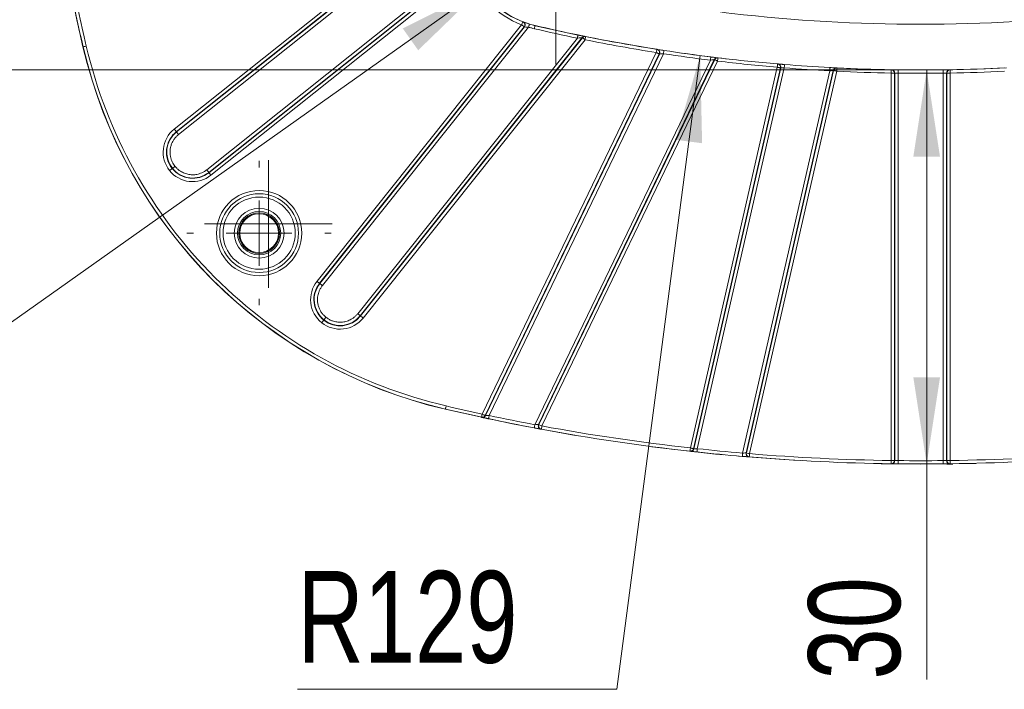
# Model space of a CAD drawing. Header units: millimetres. Extents: x 0 to 420, y 0 to 297.
# Tile 48 of 92: x 51 to 88, y 194 to 219. Entities that reach past the tile are written whole.
import ezdxf

# ---------------------------------------------------------------- set-up
doc = ezdxf.new("R2010")
doc.units = ezdxf.units.MM
doc.styles.add('SLDTEXTSTYLE0', font='TXT', dxfattribs={"width": 0.75})
doc.dimstyles.new('SLDDIMSTYLE0', dxfattribs={"dimtxt": 3.5, "dimasz": 3.302, "dimexe": 0, "dimexo": 0.0625, "dimgap": 0.875, "dimtad": 2, "dimdec": 6, "dimlfac": 2, "dimrnd": 1e-09, "dimzin": 12, "dimdsep": 46, "dimtxsty": 'SLDTEXTSTYLE0', "dimsah": 1, "dimcen": 0.09, "dimadec": 0, "dimazin": 3, "dimtfac": 1, "dimtofl": 0, "dimtmove": 0, "dimatfit": 3, "dimfxl": 1, "dimfrac": 2, "dimtolj": 1, "dimtzin": 12, "dimarcsym": 0})
doc.dimstyles.new('SLDDIMSTYLE7', dxfattribs={"dimtxt": 3.5, "dimasz": 3.302, "dimexe": 0, "dimexo": 0.0625, "dimgap": 0.875, "dimtad": 0, "dimtih": 1, "dimtoh": 1, "dimlfac": 2, "dimrnd": 1e-09, "dimzin": 12, "dimdsep": 46, "dimtxsty": 'SLDTEXTSTYLE0', "dimsah": 1, "dimcen": 0, "dimadec": 0, "dimazin": 3, "dimtfac": 1, "dimtofl": 0, "dimtmove": 0, "dimatfit": 3, "dimfxl": 1, "dimfrac": 2, "dimtolj": 1, "dimtzin": 12, "dimarcsym": 0})
doc.dimstyles.new('SLDDIMSTYLE8', dxfattribs={"dimtxt": 3.5, "dimasz": 3.302, "dimexe": 0, "dimexo": 0.0625, "dimgap": 0.875, "dimtad": 0, "dimtih": 1, "dimtoh": 1, "dimlfac": 2, "dimrnd": 1e-09, "dimzin": 12, "dimdsep": 46, "dimtxsty": 'SLDTEXTSTYLE0', "dimsah": 1, "dimcen": 0, "dimadec": 0, "dimazin": 3, "dimtfac": 1, "dimtofl": 0, "dimtmove": 0, "dimatfit": 3, "dimfxl": 1, "dimfrac": 2, "dimtolj": 1, "dimtzin": 12, "dimarcsym": 0})

# ---------------------------------------------------------------- blocks, each defined once
blk = doc.blocks.new('SW_SYMBOL_MOD_BOX')
at = {"color": 0, "linetype": 'Continuous', "lineweight": 0}
for p, q in [((200, 200), (200, 800)), ((200, 800), (800, 800)), ((800, 800), (800, 200)), ((200, 200), (800, 200))]:
    blk.add_line(p, q, dxfattribs=at)
blk = doc.blocks.new('_D_15')
at = {"color": 7, "linetype": 'Continuous', "lineweight": 0}
for p, q in [((84.09, 255.441), (40.078, 255.441)), ((41.078, 255.441), (41.078, 217.454)), ((84.09, 217.454), (40.078, 217.454))]:
    blk.add_line(p, q, dxfattribs=at)
for points in [[(41.078, 255.441), (40.57, 252.139), (41.586, 252.139)], [(41.078, 217.454), (41.586, 220.756), (40.57, 220.756)]]:
    blk.add_solid(points, dxfattribs=at)
at = {"color": 7, "linetype": 'Continuous', "lineweight": 0, "xscale": 0.0044707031, "yscale": 0.0044707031, "zscale": 0.0044707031, "rotation": 90}
blk.add_blockref('SW_SYMBOL_MOD_BOX', (40.592, 231.361), dxfattribs=at)
at = {"color": 7, "linetype": 'Continuous', "lineweight": 0, "insert": (36.512, 236.361), "char_height": 3.5, "attachment_point": 1, "rotation": 90, "style": 'SLDTEXTSTYLE0'}
blk.add_mtext('76', dxfattribs=at)
blk = doc.blocks.new('_D_16')
at = {"color": 7, "linetype": 'Continuous', "lineweight": 0}
for p, q in [((85.319, 217.454), (85.319, 202.435)), ((86.09, 217.454), (86.319, 217.454)), ((85.319, 202.435), (85.319, 194.225)), ((86.09, 202.435), (86.319, 202.435))]:
    blk.add_line(p, q, dxfattribs=at)
for points in [[(85.319, 217.454), (84.811, 214.152), (85.827, 214.152)], [(85.319, 202.435), (85.827, 205.737), (84.811, 205.737)]]:
    blk.add_solid(points, dxfattribs=at)
at = {"color": 7, "linetype": 'Continuous', "lineweight": 0, "insert": (80.807, 194.225), "char_height": 3.5, "attachment_point": 1, "rotation": 90, "style": 'SLDTEXTSTYLE0'}
blk.add_mtext('30', dxfattribs=at)
blk = doc.blocks.new('_D_18')
at = {"color": 7, "linetype": 'Continuous', "lineweight": 0}
for p, q in [((71.192, 222.55), (68.342, 220.531)), ((68.342, 220.531), (50.44, 207.849)), ((50.44, 207.849), (43.433, 207.849))]:
    blk.add_line(p, q, dxfattribs=at)
blk.add_solid([(68.342, 220.531), (65.354, 219.036), (65.941, 218.207)], dxfattribs=at)
at = {"color": 7, "linetype": 'Continuous', "lineweight": 0, "insert": (43.433, 212.361), "char_height": 3.5, "attachment_point": 1, "style": 'SLDTEXTSTYLE0'}
blk.add_mtext('R7', dxfattribs=at)
blk = doc.blocks.new('_D_19')
at = {"color": 7, "linetype": 'Continuous', "lineweight": 0}
for p, q in [((76.687, 218.003), (73.516, 193.855)), ((73.516, 193.855), (61.336, 193.855))]:
    blk.add_line(p, q, dxfattribs=at)
blk.add_arc((85.09, 281.997), 64.543, 261.92645, 263.40727, dxfattribs=at)
blk.add_solid([(76.687, 218.003), (75.753, 214.795), (76.761, 214.663)], dxfattribs=at)
at = {"color": 7, "linetype": 'Continuous', "lineweight": 0, "insert": (61.336, 198.366), "char_height": 3.5, "attachment_point": 1, "style": 'SLDTEXTSTYLE0'}
blk.add_mtext('R129', dxfattribs=at)
blk = doc.blocks.new('SW_CENTERMARKSYMBOL_10')
at = {"color": 0, "linetype": 'Continuous', "lineweight": 0}
for p, q in [((0, 1.25), (0, 2.4325)), ((0, 0), (0, 1.25)), ((-1.25, 0), (-2.4325, 0)), ((0, 0), (-1.25, 0)), ((0, 0), (0, -1.25)), ((0, 0), (1.25, 0)), ((1.25, 0), (2.4325, 0)), ((0, -1.25), (0, -2.4325))]:
    blk.add_line(p, q, dxfattribs=at)
blk = doc.blocks.new('SW_CENTERMARKSYMBOL_16')
at = {"color": 0, "linetype": 'Continuous', "lineweight": 0}
for p, q in [((0, 2.5), (0, 2.75)), ((0, 0), (0, 1.25)), ((-2.5, 0), (-2.75, 0)), ((0, 0), (-1.25, 0)), ((0, 0), (0, -1.25)), ((0, 0), (1.25, 0)), ((2.5, 0), (2.75, 0)), ((0, -2.5), (0, -2.75))]:
    blk.add_line(p, q, dxfattribs=at)
blk = doc.blocks.new('SW_CENTERMARKSYMBOL_24')
at = {"color": 0, "linetype": 'Continuous', "lineweight": 0}
for p, q in [((0, 2.5), (0, 21.592)), ((0, 0), (0, 1.25)), ((-2.5, 0), (-4.868, 0)), ((0, 0), (-1.25, 0)), ((0, 0), (0, -1.25)), ((0, 0), (1.25, 0)), ((2.5, 0), (21.941, 0)), ((0, -2.5), (0, -4.868))]:
    blk.add_line(p, q, dxfattribs=at)

msp = doc.modelspace()

# ---------------------------------------------------------------- linework, layer by layer
at = {"color": 7, "linetype": 'Continuous', "lineweight": 15}
for p, q in [((67.24882557, 223.65582412), (56.64461538, 215.19925123)), ((56.722541, 215.10153686), (67.32674375, 223.55810975)), ((56.73074409, 215.09124016), (67.32967928, 223.54360347)), ((67.30790868, 223.36639141), (56.80866971, 214.99352579)), ((57.8807114, 213.64923244), (67.72877708, 221.50280749)), ((67.73692801, 221.34945219), (57.95863702, 213.55151807)), ((67.741905, 221.33657759), (57.96684756, 213.54122882)), ((58.04476574, 213.44351446), (67.81983807, 221.23886322)), ((69.88126471, 219.17743658), (62.0859085, 209.4023717)), ((69.93899181, 219.28913569), (69.92654934, 219.29394131)), ((70.3956975, 219.14191221), (72.26820722, 218.73338198)), ((62.18362286, 209.32444607), (69.97897163, 219.09951096)), ((62.19391956, 209.31623553), (69.99184623, 219.09453397)), ((70.14520898, 219.08638304), (62.29163393, 209.23830991)), ((69.97897163, 219.09951096), (69.99184623, 219.09453397)), ((63.63592728, 208.16627567), (72.0087929, 218.66551464)), ((72.18599751, 218.68727778), (63.73364165, 208.08835005)), ((72.20051124, 218.68434971), (63.7439309, 208.08013951)), ((63.84164527, 208.00221389), (72.29821816, 218.60642408)), ((72.18599751, 218.68727778), (72.20051124, 218.68434971)), ((72.32295408, 218.72895633), (72.30847015, 218.73187696)), ((75.01651778, 218.11807578), (68.38261023, 204.34261536)), ((68.4952034, 204.28839003), (75.12912586, 218.06385045)), ((68.50845053, 204.28553646), (75.14270082, 218.06170469)), ((68.64744856, 204.28611015), (75.28822556, 218.07582354)), ((75.04953876, 218.23940848), (75.0359787, 218.2415468)), ((75.07384255, 218.23303079), (75.06028249, 218.23516165)), ((75.12912586, 218.06385045), (75.14270082, 218.06170469)), ((77.07684174, 217.827071), (70.38824692, 203.93807118)), ((77.22618117, 217.84913217), (70.53019538, 203.94478416)), ((77.23999455, 217.84746324), (70.54362133, 203.94230311)), ((70.6562145, 203.88807779), (77.35258772, 217.79323792)), ((77.11562946, 217.94163858), (77.2304131, 217.92746013)), ((77.22618117, 217.84913217), (77.23999455, 217.84746324)), ((77.36754849, 217.91734224), (77.35376492, 217.91900372)), ((79.65077891, 217.68329715), (79.63756158, 217.68442219)), ((79.67387571, 217.67913972), (79.66064348, 217.68024986)), ((79.90193799, 217.66255473), (79.85438838, 217.66642158)), ((79.62699666, 217.55986338), (76.31563082, 203.05182462)), ((76.43747761, 203.0240116), (79.74884346, 217.53205781)), ((76.45065024, 203.02255129), (79.76209059, 217.53093278)), ((76.57894924, 203.02299832), (79.8918946, 217.53795867)), ((81.62892296, 217.42140179), (78.3044888, 202.85607552)), ((81.76048532, 217.43613159), (78.43418851, 202.86272143)), ((81.77383676, 217.43546849), (78.44745054, 202.86163365)), ((78.56929734, 202.83382063), (81.89568355, 217.40765547)), ((79.74884346, 217.53205781), (79.76209059, 217.53093278)), ((81.76048532, 217.43613159), (81.77383676, 217.43546849)), ((81.90185263, 217.53250485), (81.88853099, 217.53316795)), ((83.96679595, 217.33848428), (83.96679595, 202.57369106)), ((83.96679595, 217.33848428), (84.09177199, 217.33848428)), ((83.98209944, 217.4632368), (83.96895661, 217.46346777)), ((84.09177199, 202.57369106), (84.09177199, 217.33848428)), ((84.09177199, 217.33848428), (84.10494461, 217.33826076)), ((84.10494461, 202.5735048), (84.10494461, 217.33826076)), ((84.16051104, 217.45390867), (84.21379759, 217.45316361)), ((84.23157468, 217.459437), (84.18412938, 217.46010756)), ((84.22992065, 202.57040536), (84.22992065, 217.33445351)), ((85.94933584, 217.33445351), (85.94933584, 202.57040536)), ((86.07431188, 217.33826076), (86.0874845, 217.33848428)), ((86.07431188, 217.33826076), (86.07431188, 202.5735048)), ((86.0874845, 217.33848428), (86.21246054, 217.33848428)), ((86.0874845, 217.33848428), (86.0874845, 202.57369106)), ((86.21029987, 217.46346777), (86.19715705, 217.4632368)), ((86.21246054, 202.57369106), (86.21246054, 217.33848428)), ((56.722541, 215.10153686), (56.73074409, 215.09124016)), ((56.56454399, 213.69930034), (56.57484069, 213.70751088)), ((57.96684756, 213.54122882), (57.95863702, 213.55151807)), ((62.18362286, 209.32444607), (62.19391956, 209.31623553)), ((62.34161987, 207.92220955), (62.34983041, 207.93250625)), ((63.7439309, 208.08013951), (63.73364165, 208.08835005)), ((68.36957171, 204.21755736), (68.35630968, 204.22041093)), ((68.50845053, 204.28553646), (68.4952034, 204.28839003)), ((70.54362133, 203.94230311), (70.53019538, 203.94478416)), ((70.63350513, 203.76515811), (70.62006428, 203.7676466)), ((76.45065024, 203.02255129), (76.43747761, 203.0240116)), ((76.31501987, 202.92611842), (76.30181744, 202.92758619)), ((78.44745054, 202.86163365), (78.43418851, 202.86272143)), ((78.55903044, 202.70923947), (78.5457535, 202.71033471)), ((83.97821024, 202.44852131), (83.96502271, 202.44870012)), ((84.09177199, 202.57369106), (83.96679595, 202.57369106)), ((84.10494461, 202.5735048), (84.09177199, 202.57369106)), ((86.0874845, 202.57369106), (86.07431188, 202.5735048)), ((86.21423378, 202.44870012), (86.20104625, 202.44852131))]:
    msp.add_line(p, q, dxfattribs=at)
at = {"color": 7, "linetype": 'Continuous', "lineweight": 15, "flags": 128}
for points in [[(52.60577484, 220.92909788), (52.67862662, 220.56715613), (53.16654279, 218.33604251)], [(70.14520898, 219.08638304), (70.15225723, 219.1097257), (70.15905216, 219.13216685), (70.16529575, 219.15285712), (70.17077937, 219.17098438), (70.17527952, 219.18586319), (70.17863228, 219.19691985), (70.18068864, 219.20372968), (70.1813741, 219.20603191)], [(70.3687264, 219.02653252), (70.37426963, 219.05027752), (70.37960425, 219.0731061), (70.38452163, 219.09415399), (70.38884297, 219.11260163), (70.39237454, 219.12773376), (70.39501205, 219.13898413), (70.39662137, 219.14591317), (70.39717271, 219.14824521)], [(72.0087929, 218.66551464), (72.01372519, 218.6894012), (72.01846376, 218.71236389), (72.0228447, 218.73353099), (72.0266743, 218.75207548), (72.02981844, 218.76730447), (72.03215792, 218.77861445), (72.03358843, 218.78558075), (72.03408017, 218.78793513)], [(72.29012683, 218.7311617), (72.28357031, 218.73248791), (72.2756429, 218.73408978)], [(72.31447532, 218.72402405), (72.81165257, 218.62566893), (75.06654098, 218.23014741)], [(53.17176565, 218.33733146), (53.17410513, 218.33788281), (53.18102672, 218.33949958), (53.1922771, 218.34212964), (53.20741668, 218.34566866), (53.22585687, 218.34998255), (53.24690476, 218.35489993), (53.26973333, 218.36023455), (53.29348579, 218.36578523)], [(75.28822556, 218.07582354), (75.29192104, 218.09992616), (75.29546752, 218.12310492), (75.29874578, 218.14446574), (75.3016217, 218.16318904), (75.30397608, 218.17855214), (75.30571952, 218.18997388), (75.3068073, 218.19699978), (75.30716493, 218.19937651)], [(77.07684174, 217.827071), (77.07985177, 217.85127049), (77.0827575, 217.87453865), (77.08543971, 217.89598142), (77.08777919, 217.91477924), (77.08971634, 217.93020194), (77.09114685, 217.94166838), (77.09202602, 217.94872408), (77.09232404, 217.95110827)], [(77.33054891, 217.9162768), (77.32432022, 217.91703676), (77.31676533, 217.91794573)], [(79.8918946, 217.53795867), (79.89384666, 217.56226247), (79.8957391, 217.58564239), (79.89746764, 217.60718202), (79.89900246, 217.62606179), (79.90023925, 217.641559), (79.90117803, 217.65307014), (79.90174427, 217.6601631), (79.90193799, 217.66255473)], [(81.62892296, 217.42140179), (81.63023427, 217.44575029), (81.63148596, 217.46916746), (81.63263335, 217.49075179), (81.63364663, 217.50966137), (81.6344811, 217.52518838), (81.63510695, 217.53672188), (81.63547948, 217.54382228), (81.63561359, 217.54622137)], [(81.86087444, 217.52771412), (81.85483947, 217.52801215), (81.8475379, 217.52837723)], [(81.89572826, 217.52629106), (82.61958196, 217.49449944), (84.00173917, 217.45638972)], [(84.02669861, 217.45418434), (84.02075305, 217.45428865), (84.01354089, 217.45440786)], [(84.22992065, 217.33445351), (84.23024848, 217.35883181), (84.2305614, 217.38227879), (84.23084452, 217.40389293), (84.23109784, 217.4228323), (84.23130646, 217.43837421), (84.23145547, 217.44992261), (84.23154488, 217.45703792), (84.23157468, 217.459437)], [(85.94933584, 217.33445351), (85.94900801, 217.35883181), (85.94869509, 217.38227879), (85.94841197, 217.40389293), (85.94815865, 217.4228323), (85.94795003, 217.43837421), (85.94780102, 217.44992261), (85.94769671, 217.45703792), (85.94766691, 217.459437)], [(86.1657007, 217.45440786), (86.15975514, 217.45430355), (86.15255787, 217.45418434)], [(86.20384767, 217.4568442), (87.55967453, 217.49449944), (88.36710885, 217.53048574)], [(56.722541, 215.10153686), (56.72081246, 215.10370498), (56.71622291, 215.10945683), (56.70893624, 215.11859124), (56.69924303, 215.13075059), (56.68748602, 215.14548784), (56.67412713, 215.16224419), (56.65965065, 215.18039381), (56.64461538, 215.19925123)], [(56.73074409, 215.09124016), (56.73247262, 215.08907949), (56.73706218, 215.08332019), (56.74434885, 215.07418578), (56.75404205, 215.06202643), (56.76579907, 215.04728918), (56.77915796, 215.03053283), (56.79363444, 215.01238321), (56.80866971, 214.99352579)], [(57.8807114, 213.64923244), (57.89574667, 213.63037502), (57.91022315, 213.61223286), (57.92358204, 213.59546905), (57.93533906, 213.5807318), (57.94503226, 213.56857245), (57.95231893, 213.55944549), (57.95690849, 213.55368619), (57.95863702, 213.55151807)], [(57.96684756, 213.54122882), (57.96856865, 213.5390607), (57.97315821, 213.5333014), (57.98044487, 213.52417444), (57.99014553, 213.51200764), (58.0018951, 213.4972704), (58.01526144, 213.48051404), (58.02973046, 213.46237188), (58.04476574, 213.44351446)], [(58.76540079, 210.23105507), (58.81931319, 210.17690425), (58.87345656, 210.1229993)], [(62.18362286, 209.32444607), (62.18145474, 209.32617461), (62.17570289, 209.33076417), (62.16656848, 209.33804338), (62.15440914, 209.34774404), (62.13967189, 209.3594936), (62.12291553, 209.37285995), (62.10476592, 209.38733642), (62.0859085, 209.4023717)], [(62.19391956, 209.31623553), (62.19608023, 209.314507), (62.20183953, 209.30991744), (62.21097394, 209.30263822), (62.22313329, 209.29293757), (62.23787054, 209.281188), (62.2546269, 209.26782166), (62.27277651, 209.25335263), (62.29163393, 209.23830991)], [(63.63592728, 208.16627567), (63.6547847, 208.15123295), (63.67292687, 208.13676392), (63.68969067, 208.12339758), (63.70442047, 208.11164801), (63.71658727, 208.10194736), (63.72571423, 208.09466814), (63.73147353, 208.09007858), (63.73364165, 208.08835005)], [(63.7439309, 208.08013951), (63.74609902, 208.07841097), (63.75185832, 208.07382142), (63.76098528, 208.0665422), (63.77315208, 208.05684154), (63.78788933, 208.04509198), (63.80464568, 208.03172564), (63.82278785, 208.01725661), (63.84164527, 208.00221389)], [(71.94112673, 203.52934723), (69.52940359, 203.97177761), (66.97844401, 204.5241562)], [(66.97972551, 204.52936416), (66.98027685, 204.53170364), (66.98190107, 204.53863268), (66.98452368, 204.54988306), (66.98807016, 204.56501519), (66.99237659, 204.58346283), (66.99729397, 204.60450327), (67.00262859, 204.62733929), (67.00818672, 204.6510843)], [(68.62156525, 204.16381632), (68.62207189, 204.16616326), (68.6235322, 204.1731221), (68.62593129, 204.18442463), (68.62914994, 204.19963126), (68.63306894, 204.21816831), (68.63753929, 204.23931306), (68.64239707, 204.26225339), (68.64744856, 204.28611015)], [(70.36510542, 203.81523346), (70.36555245, 203.81759529), (70.36686375, 203.82458394), (70.36900952, 203.83593117), (70.37188544, 203.85121231), (70.37538722, 203.86982386), (70.37939563, 203.89106547), (70.38373187, 203.91411012), (70.38824692, 203.93807118)], [(77.5845839, 202.79012298), (77.27168932, 202.82039469), (74.84266594, 203.09798097)], [(76.56555309, 202.89872264), (76.56580641, 202.90110683), (76.56658127, 202.90817743), (76.56781807, 202.91966622), (76.5694721, 202.93511873), (76.57151356, 202.95395379), (76.57382324, 202.97544127), (76.57634153, 202.99875413), (76.57894924, 203.02299832)], [(80.49413993, 202.56818508), (79.87298503, 202.60655557), (78.14209595, 202.73927276)], [(78.29380467, 202.73153906), (78.29401329, 202.7339307), (78.29462423, 202.7410162), (78.29560771, 202.75252735), (78.29693391, 202.76800965), (78.29854324, 202.78688942), (78.30039098, 202.8084216), (78.30240264, 202.83177917), (78.3044888, 202.85607552)], [(87.19093039, 202.46310954), (85.08962824, 202.43535613), (83.58596697, 202.44956439)], [(84.22856465, 202.44541442), (84.22859445, 202.4478135), (84.22866895, 202.45492881), (84.22878816, 202.46647721), (84.22896698, 202.48202657), (84.22916069, 202.50096594), (84.22939911, 202.52257263), (84.22965243, 202.5460196), (84.22992065, 202.57040536)], [(85.95069184, 202.44541442), (85.95066204, 202.4478135), (85.95058754, 202.45492881), (85.95045343, 202.46647721), (85.95028951, 202.48202657), (85.9500809, 202.50096594), (85.94985738, 202.52257263), (85.94960406, 202.5460196), (85.94933584, 202.57040536)]]:
    msp.add_lwpolyline(points, dxfattribs=at)
at = {"color": 8, "linetype": 'Continuous', "lineweight": 15, "flags": 128}
for points in [[(53.17178055, 218.33726441), (53.1685321, 218.33650445), (53.16655769, 218.33604251)], [(66.9796659, 204.52937906), (66.97890594, 204.52613061), (66.97844401, 204.5241562)]]:
    msp.add_lwpolyline(points, dxfattribs=at)
at = {"color": 7, "linetype": 'Continuous', "lineweight": 15}
for centre, radius in [((59.87870915, 211.23631168), 1.5), ((59.87870915, 211.23631168), 0.825), ((59.87871555, 211.23631168), 0.77503132), ((59.87871555, 211.23631168), 0.74008987)]:
    msp.add_circle(centre, radius, dxfattribs=at)
for centre, radius, start, end in [((71.19242405, 222.55002018), 3.5, 193.157959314, 256.842040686), ((71.19242087, 222.55002339), 3.49349242, 201.244544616, 248.755455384), ((130.64091108, 236.44722845), 79.55775899, 192.1416401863, 193.1576996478), ((69.89411644, 219.17246883), 0.12499982, 321.429306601, 68.960988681), ((71.19242087, 222.55002339), 3.49349242, 253.177544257, 256.842040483), ((85.08962593, 281.99722745), 64.54349143, 256.8420404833, 258.3299598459), ((72.28372978, 218.60935679), 0.12499312, 78.583836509, 141.434982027), ((85.08962593, 281.99722745), 64.54349143, 258.5916837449, 261.0388128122), ((71.19242405, 222.55002018), 18.51187062, 193.157959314, 256.842040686), ((71.19239959, 222.55000212), 18.50648203, 193.157699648, 256.842300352), ((75.0300911, 218.11594073), 0.12498999, 334.283208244, 81.048769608), ((85.08962593, 281.99722745), 64.54349143, 261.2824336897, 262.8824371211), ((77.33878574, 217.79493716), 0.12496755, 83.115714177, 154.299132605), ((85.08962593, 281.99722745), 64.54349143, 263.1285894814, 265.154378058), ((79.64024417, 217.55875861), 0.12498331, 347.136069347, 85.164845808), ((85.08962593, 281.99722745), 64.54349143, 265.3898751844, 266.932377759), ((81.88233776, 217.40833991), 0.12498158, 87.159649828, 167.151950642), ((85.08962593, 281.99722745), 64.54349143, 267.1690381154, 269.0051250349), ((83.97995095, 217.33826161), 0.12499366, 359.999611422, 89.015108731), ((85.08962593, 281.99722745), 64.54349143, 269.2382831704, 270.7617168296), ((86.19929896, 217.33826808), 0.12498708, 90.981926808, 180.003353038), ((85.08962593, 281.99722745), 64.54349143, 270.9948749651, 272.8309618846), ((57.34465959, 214.32142007), 0.9978062, 128.571428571, 218.571428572), ((57.34465959, 214.32142007), 0.98463874, 128.571428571, 218.571428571), ((57.34472194, 214.32134189), 0.9978062, 218.571428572, 308.571428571), ((57.34472194, 214.32134189), 0.98463874, 218.571428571, 308.571428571), ((62.96373937, 208.70232446), 0.9978062, 141.428571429, 231.428571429), ((62.96373937, 208.70232446), 0.98463874, 141.428571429, 231.428571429), ((62.96381755, 208.70226211), 0.9978062, 231.428571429, 321.428571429), ((62.96381755, 208.70226211), 0.98463874, 231.428571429, 321.428571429), ((85.08962593, 281.9985136), 79.55775899, 256.8423003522, 257.8583598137), ((68.39583007, 204.33976424), 0.12499609, 257.873345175, 334.288762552), ((85.08962593, 281.9985136), 79.55775899, 258.0536916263, 259.3342282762), ((70.64281149, 203.89055297), 0.12499364, 154.286485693, 259.514488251), ((85.08962593, 281.9985136), 79.55775899, 259.5308576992, 263.6582726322), ((76.32879084, 203.05034667), 0.12498918, 263.674462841, 347.151007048), ((85.08962593, 281.9985136), 79.55775899, 263.8493414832, 265.0998247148), ((78.55606917, 202.8349197), 0.12501133, 167.150332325, 265.266692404), ((85.08962593, 281.9985136), 79.55775899, 265.2915132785, 269.1900574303), ((85.08962593, 281.9985136), 79.55775899, 270.8099425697, 274.7084867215), ((83.97994078, 202.57351316), 0.12500383, 269.206776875, 359.99616579), ((85.08962593, 281.9985136), 79.55775899, 269.3798706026, 270.6201293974), ((86.19930159, 202.57349884), 0.12498971, 179.997269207, 270.799788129)]:
    msp.add_arc(centre, radius, start, end, dxfattribs=at)
for points in [[(67.8198326, 221.23886521), (68.18750846, 220.29312172), (68.9355192, 219.54511099), (69.88126269, 219.17743512)], [(53.29348248, 218.36578798), (53.18471823, 218.83105152), (53.08550914, 219.27308712), (52.98501235, 219.74020618)], [(69.88126269, 219.17743512), (69.90626094, 219.24173614), (69.92655635, 219.29394042), (69.92655635, 219.29394042)], [(70.3687201, 219.02653017), (70.33122808, 219.0356114), (70.25624404, 219.05377386), (70.1822173, 219.07551143), (70.14520393, 219.08638021)], [(70.3687201, 219.02653017), (70.91971332, 218.89772234), (71.4546396, 218.77997413), (72.00879169, 218.66551691)], [(72.3229478, 218.72895566), (72.3229478, 218.72895566), (72.31186892, 218.67405166), (72.29822285, 218.60642535)], [(72.29822285, 218.60642535), (73.20545106, 218.42335901), (74.10229788, 218.2622372), (75.01651521, 218.11807416)], [(75.01651521, 218.11807416), (75.02726137, 218.18622146), (75.03598588, 218.24154842), (75.03598588, 218.24154842)], [(75.28821875, 218.07582101), (75.88906158, 217.9836906), (76.47365342, 217.90238911), (77.07683443, 217.82707118)], [(77.36754855, 217.91734131), (77.36754855, 217.91734131), (77.36084736, 217.86173301), (77.35259337, 217.79323917)], [(77.35259337, 217.79323917), (78.11458322, 217.70141403), (78.86223629, 217.62469866), (79.62699586, 217.55986673)], [(79.89189171, 217.53795858), (80.47630466, 217.49083389), (81.04345211, 217.45277749), (81.62892182, 217.42140139)], [(81.89568119, 217.40765785), (82.59120508, 217.3732643), (83.27052, 217.35057577), (83.96678877, 217.33848465)], [(83.96678877, 217.33848465), (83.96798663, 217.40746363), (83.96895914, 217.46346581), (83.96895914, 217.46346581)], [(84.22991815, 217.33445078), (84.80902861, 217.32675136), (85.37022324, 217.32675136), (85.9493337, 217.33445078)], [(86.21029271, 217.46346581), (86.21029271, 217.46346581), (86.21126522, 217.40746363), (86.21246308, 217.33848465)], [(86.21246308, 217.33848465), (86.90873185, 217.35057577), (87.58804678, 217.3732643), (88.28357066, 217.40765785)], [(56.64461325, 215.19925042), (56.1601255, 214.81288434), (56.08046316, 214.10586148), (56.46682924, 213.62137373)], [(62.08590902, 209.40237081), (61.69954294, 208.91788306), (61.77920528, 208.2108602), (62.26369302, 207.82449411)], [(68.38260366, 204.34261488), (67.9154846, 204.44311167), (67.473449, 204.54232076), (67.00818546, 204.65108501)], [(70.38824479, 203.93807168), (69.79904667, 204.04903731), (69.23401458, 204.16200381), (68.64744343, 204.28610897)], [(76.31562923, 203.05182158), (74.41601182, 203.26294172), (72.53571643, 203.54078183), (70.65622107, 203.88807881)], [(78.30448194, 202.85607858), (77.72090211, 202.90611082), (77.16129639, 202.96024528), (76.57894742, 203.02300125)], [(78.56929807, 202.83382119), (78.563635, 202.76506464), (78.55903731, 202.70924304), (78.55903731, 202.70924304)], [(83.96678877, 202.57369106), (82.16119603, 202.59921691), (80.36897719, 202.68559226), (78.56929807, 202.83382119)], [(91.60995378, 202.83382119), (89.81027467, 202.68559226), (88.01805583, 202.59921691), (86.21246308, 202.57369106)], [(83.96502181, 202.44870355), (83.96502181, 202.44870355), (83.96581356, 202.50470857), (83.96678877, 202.57369106)], [(83.96678823, 202.44869106), (83.96619768, 202.44869106), (83.96560885, 202.44869525), (83.96502181, 202.44870355)], [(85.9493337, 202.5704071), (85.3683541, 202.56411874), (84.81089776, 202.56411874), (84.22991815, 202.5704071)], [(86.21246308, 202.57369106), (86.2134383, 202.50470857), (86.21423005, 202.44870355), (86.21423005, 202.44870355)]]:
    msp.add_open_spline(points, degree=3, dxfattribs=at)
for points, knots in [([(70.79406027, 220.84596434), (71.96469453, 220.5723006), (73.14198461, 220.3325034), (75.50985837, 219.92056198), (76.7017952, 219.7483041), (80.28298726, 219.33533922), (82.67997853, 219.19734375), (87.49309895, 219.1971069), (89.89301538, 219.33498273), (94.67347419, 219.88620311), (97.04096285, 220.29794334), (99.38519798, 220.84596434)], [0, 0, 0, 0, 0.125, 0.125, 0.25, 0.25, 0.5, 0.5, 0.75, 0.75, 1, 1, 1, 1]), ([(69.88126269, 219.17743512), (69.88777883, 219.17229852), (69.90010234, 219.16258403), (69.91692128, 219.14947191), (69.930577, 219.13855225), (69.9412403, 219.12975696), (69.95692816, 219.11693882), (69.97432931, 219.10325377), (69.97747532, 219.10071999), (69.97897674, 219.09951077)], [0, 0, 0, 0, 0.1284552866, 0.2429382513, 0.3430944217, 0.429056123, 0.5013081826, 0.7620021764, 1, 1, 1, 1]), ([(69.92655635, 219.29394042), (69.94219527, 219.28786049), (69.95832983, 219.27782246), (69.98558465, 219.24907738), (69.99644883, 219.23033821), (70.00742086, 219.18964245), (70.0074494, 219.16798002), (69.99833959, 219.1294244), (69.98943874, 219.11263227), (69.97897674, 219.09951077)], [0, 0, 0, 0, 0.25, 0.25, 0.5, 0.5, 0.75, 0.75, 1, 1, 1, 1]), ([(70.1813798, 219.20603098), (70.11998694, 219.22459283), (70.05812753, 219.24545776), (69.96811516, 219.27773812), (69.94009128, 219.28871057), (69.93898486, 219.28913586)], [0, 0, 0, 0, 0.5, 0.5, 1, 1, 1, 1]), ([(69.99184995, 219.0945343), (69.99253828, 219.09445875), (70.0099235, 219.09237741), (70.06651247, 219.08816475), (70.10568638, 219.08637045), (70.14520393, 219.08638021)], [0, 0, 0, 0, 0.5, 0.5, 1, 1, 1, 1]), ([(72.30846972, 218.73187886), (72.30711736, 218.73215207), (72.27296085, 218.73904035), (72.16828659, 218.76033847), (72.10157609, 218.77399123), (72.03407609, 218.787933)], [0, 0, 0, 0, 0.5, 0.5, 1, 1, 1, 1]), ([(72.00879169, 218.66551691), (72.05234565, 218.67074676), (72.09542518, 218.67601762), (72.16304751, 218.68438784), (72.18512856, 218.68716885), (72.18600268, 218.68727857)], [0, 0, 0, 0, 0.5, 0.5, 1, 1, 1, 1]), ([(72.2005088, 218.6843497), (72.21404878, 218.70133375), (72.23343621, 218.71585269), (72.27747832, 218.73189774), (72.30165949, 218.73325135), (72.3229478, 218.72895566)], [0, 0, 0, 0, 0.5, 0.5, 1, 1, 1, 1]), ([(72.2005088, 218.6843497), (72.20093584, 218.68401776), (72.20179721, 218.68334821), (72.20736305, 218.67889717), (72.21634573, 218.67167434), (72.23154109, 218.65972029), (72.25759254, 218.63806647), (72.28319058, 218.61813182), (72.29822285, 218.60642535)], [0, 0, 0, 0, 0.11855051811, 0.23912095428, 0.36573313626, 0.50131768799, 0.70715245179, 1, 1, 1, 1]), ([(67.00818546, 204.65108501), (63.67102489, 205.4312101), (60.61807749, 207.12898303), (55.77138051, 211.97568002), (54.07360758, 215.02862741), (53.29348248, 218.36578798)], [0, 0, 0, 0, 0.5, 0.5, 1, 1, 1, 1]), ([(75.01651521, 218.11807416), (75.02391202, 218.11454619), (75.03793312, 218.1078587), (75.0570949, 218.09880247), (75.07287168, 218.09118733), (75.08540384, 218.08498665), (75.10358219, 218.07605491), (75.12369785, 218.06654162), (75.12735316, 218.06472475), (75.12911917, 218.06384696)], [0, 0, 0, 0, 0.1268778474, 0.24050469, 0.3406816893, 0.4275118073, 0.5013031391, 0.7590627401, 1, 1, 1, 1]), ([(75.03598588, 218.24154842), (75.05249905, 218.23894446), (75.07031544, 218.23260899), (75.10292822, 218.21050914), (75.11748766, 218.19466196), (75.13693209, 218.15756133), (75.14167978, 218.13656984), (75.14129841, 218.09717107), (75.13637222, 218.07891161), (75.12911917, 218.06384696)], [0, 0, 0, 0, 0.25, 0.25, 0.5, 0.5, 0.75, 0.75, 1, 1, 1, 1]), ([(75.30716423, 218.19937694), (75.24162474, 218.20942646), (75.17627833, 218.21956547), (75.08065831, 218.2345017), (75.05073595, 218.23922422), (75.04954356, 218.23941199)], [0, 0, 0, 0, 0.5, 0.5, 1, 1, 1, 1]), ([(75.1427031, 218.06170639), (75.14337608, 218.06176948), (75.16026342, 218.06334308), (75.21425888, 218.06851244), (75.25117051, 218.072107), (75.28821875, 218.07582101)], [0, 0, 0, 0, 0.5, 0.5, 1, 1, 1, 1]), ([(77.07683443, 217.82707118), (77.1142567, 217.83247993), (77.1521909, 217.83806755), (77.20784504, 217.84635665), (77.22547905, 217.84902705), (77.22617695, 217.84913238)], [0, 0, 0, 0, 0.5, 0.5, 1, 1, 1, 1]), ([(77.35376279, 217.9190041), (77.35254178, 217.91915151), (77.32169721, 217.92286458), (77.22429511, 217.93474807), (77.15788507, 217.94292128), (77.09232264, 217.95110793)], [0, 0, 0, 0, 0.5, 0.5, 1, 1, 1, 1]), ([(77.23998942, 217.84746638), (77.25050575, 217.86930956), (77.26911242, 217.89002704), (77.31600994, 217.91571678), (77.34348346, 217.92024133), (77.36754855, 217.91734131)], [0, 0, 0, 0, 0.5, 0.5, 1, 1, 1, 1]), ([(77.23998942, 217.84746638), (77.2404835, 217.84722381), (77.24148265, 217.84673328), (77.24801935, 217.84356064), (77.25846648, 217.83853047), (77.27595311, 217.83021807), (77.30618212, 217.81515451), (77.33551476, 217.80130367), (77.35259337, 217.79323917)], [0, 0, 0, 0, 0.1197174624, 0.2420953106, 0.3688317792, 0.501306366, 0.709640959, 1, 1, 1, 1]), ([(79.62699586, 217.55986673), (79.62979618, 217.59289937), (79.63248201, 217.62458157), (79.63644226, 217.67129677), (79.63755477, 217.68441997), (79.63755477, 217.68441997)], [0, 0, 0, 0, 0.5, 0.5, 1, 1, 1, 1]), ([(79.63755477, 217.68441997), (79.65322048, 217.68309192), (79.67009731, 217.67858003), (79.70192046, 217.6615322), (79.71671608, 217.6489389), (79.73911726, 217.61826963), (79.74661364, 217.60034317), (79.75317559, 217.5648383), (79.75234161, 217.54738605), (79.74884329, 217.53205585)], [0, 0, 0, 0, 0.25, 0.25, 0.5, 0.5, 0.75, 0.75, 1, 1, 1, 1]), ([(79.7262533, 217.67696415), (79.72621852, 217.67696664), (79.69829439, 217.67896104), (79.665907, 217.68216243), (79.65583055, 217.68291824), (79.65077891, 217.68329715)], [0, 0, 0, 0, 0.0006214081, 0.4989806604, 1, 1, 1, 1]), ([(79.62699586, 217.55986673), (79.63493712, 217.55806937), (79.65000823, 217.5546583), (79.67062336, 217.55002992), (79.68772277, 217.54611969), (79.70141834, 217.54292007), (79.72115685, 217.53833344), (79.7429201, 217.53346699), (79.7469074, 217.53251705), (79.74884329, 217.53205585)], [0, 0, 0, 0, 0.1260606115, 0.2392407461, 0.3394778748, 0.4268015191, 0.5013010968, 0.7578745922, 1, 1, 1, 1]), ([(79.7620933, 217.53093396), (79.76268241, 217.53096367), (79.77715413, 217.53168354), (79.82500485, 217.53420264), (79.85816888, 217.53600902), (79.89189171, 217.53795858)], [0, 0, 0, 0, 0.5, 0.5, 1, 1, 1, 1]), ([(81.62892182, 217.42140139), (81.66267893, 217.42505759), (81.6964253, 217.42882276), (81.74506623, 217.43433891), (81.75987844, 217.43606112), (81.76047873, 217.43613052)], [0, 0, 0, 0, 0.5, 0.5, 1, 1, 1, 1]), ([(81.88852566, 217.53316581), (81.88737204, 217.5332231), (81.85890985, 217.53462627), (81.76541424, 217.53938003), (81.70053747, 217.54274279), (81.63561114, 217.54622228)], [0, 0, 0, 0, 0.5, 0.5, 1, 1, 1, 1]), ([(81.77383376, 217.43546873), (81.77979054, 217.46157355), (81.79603259, 217.48896672), (81.84435568, 217.52559433), (81.8751158, 217.53382754), (81.90185488, 217.5325053)], [0, 0, 0, 0, 0.5, 0.5, 1, 1, 1, 1]), ([(81.77383376, 217.43546873), (81.77437175, 217.43534112), (81.77546244, 217.4350824), (81.78259806, 217.43343504), (81.79394046, 217.4308569), (81.81285355, 217.42659672), (81.8456866, 217.41887302), (81.87733517, 217.41177337), (81.89568119, 217.40765785)], [0, 0, 0, 0, 0.1200076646, 0.2432973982, 0.3702784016, 0.5013008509, 0.7109142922, 1, 1, 1, 1]), ([(81.90185488, 217.5325053), (81.90185488, 217.5325053), (81.9012044, 217.51935111), (81.89888889, 217.47252555), (81.89731851, 217.44076852), (81.89568119, 217.40765785)], [0, 0, 0, 0, 0.5, 0.5, 1, 1, 1, 1]), ([(83.96895914, 217.46346581), (83.99815621, 217.46295878), (84.03203321, 217.45041944), (84.07982264, 217.40178537), (84.09176988, 217.36769057), (84.09176973, 217.33848465)], [0, 0, 0, 0, 0.5, 0.5, 1, 1, 1, 1]), ([(84.05664995, 217.462), (84.05661517, 217.46200249), (84.02883135, 217.46398787), (83.99702442, 217.46232556), (83.98708361, 217.46293249), (83.98209944, 217.4632368)], [0, 0, 0, 0, 0.0006244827, 0.4989278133, 1, 1, 1, 1]), ([(84.10493719, 217.33825733), (84.1055018, 217.33823795), (84.11927731, 217.33775512), (84.16527379, 217.33628262), (84.19726125, 217.33531915), (84.22991815, 217.33445078)], [0, 0, 0, 0, 0.5, 0.5, 1, 1, 1, 1]), ([(86.19715071, 217.46323893), (86.19602262, 217.46321957), (86.1684726, 217.46273675), (86.0765163, 217.46126501), (86.01233226, 217.46029941), (85.94767194, 217.45943974)], [0, 0, 0, 0, 0.5, 0.5, 1, 1, 1, 1]), ([(85.9493337, 217.33445078), (85.98172637, 217.33531212), (86.01388064, 217.33627959), (86.05994785, 217.33775418), (86.07374955, 217.33823793), (86.07431466, 217.33825733)], [0, 0, 0, 0, 0.5, 0.5, 1, 1, 1, 1]), ([(86.08748212, 217.33848465), (86.08748197, 217.36769057), (86.09942921, 217.40178537), (86.14721864, 217.45041944), (86.18109564, 217.46295878), (86.21029271, 217.46346581)], [0, 0, 0, 0, 0.5, 0.5, 1, 1, 1, 1]), ([(56.80867173, 214.99352759), (56.79204199, 214.97969172), (56.75896552, 214.95217226), (56.71355746, 214.90655355), (56.6717431, 214.85813652), (56.633784, 214.80660068), (56.59962519, 214.75203194), (56.55945226, 214.67587542), (56.52006915, 214.57588059), (56.49032913, 214.4501015), (56.48678463, 214.36448391), (56.48500181, 214.32142007)], [0, 0, 0, 0, 0.08410248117, 0.16727937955, 0.24999923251, 0.33273834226, 0.41597268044, 0.50016982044, 0.66733903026, 0.83267857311, 1, 1, 1, 1]), ([(56.48500181, 214.32142007), (56.48537, 214.30205468), (56.48610399, 214.26344883), (56.49211333, 214.20589742), (56.50172559, 214.1489806), (56.51529472, 214.0927051), (56.53644467, 214.02505601), (56.56849678, 213.94771399), (56.61476879, 213.86278342), (56.65324606, 213.81127608), (56.67255208, 213.78543222)], [0, 0, 0, 0, 0.1003982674, 0.2001488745, 0.2997076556, 0.3995330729, 0.5000799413, 0.666971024, 0.8329023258, 1, 1, 1, 1]), ([(56.56460564, 213.6992199), (56.56415846, 213.69886328), (56.55366645, 213.69049619), (56.51711497, 213.66134735), (56.49251477, 213.64172935), (56.46689159, 213.62129555)], [0, 0, 0, 0, 0.5, 0.5, 1, 1, 1, 1]), ([(56.46689159, 213.62129555), (56.65255017, 213.38848705), (56.92310876, 213.23895461), (57.51491057, 213.17227456), (57.81195979, 213.25785296), (58.04476828, 213.44351154)], [0, 0, 0, 0, 0.5, 0.5, 1, 1, 1, 1]), ([(56.57483803, 213.70750786), (56.57528521, 213.70786448), (56.58577722, 213.71623158), (56.6223287, 213.74538041), (56.6469289, 213.76499842), (56.67255208, 213.78543222)], [0, 0, 0, 0, 0.5, 0.5, 1, 1, 1, 1]), ([(56.67261443, 213.78535403), (56.68651322, 213.7686626), (56.71419622, 213.73541737), (56.76021078, 213.68977578), (56.80919264, 213.64765659), (56.86148448, 213.60933127), (56.94778703, 213.55549339), (57.07522973, 213.49830655), (57.24773181, 213.46132588), (57.42422367, 213.45897673), (57.57535716, 213.48912524), (57.6975901, 213.53495448), (57.79384499, 213.58482792), (57.85167228, 213.62770433), (57.8807098, 213.64923438)], [0, 0, 0, 0, 0.048282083, 0.0961660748, 0.1439270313, 0.1918421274, 0.2401858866, 0.3700178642, 0.5000484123, 0.6298804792, 0.7599111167, 0.840111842, 0.9197134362, 1, 1, 1, 1]), ([(61.50370915, 211.23631168), (61.50370915, 212.13317357), (60.77557104, 212.86131168), (58.98184726, 212.86131168), (58.25370915, 212.13317357), (58.25370915, 211.23631168)], [0, 0, 0, 0, 0.5, 0.5, 1, 1, 1, 1]), ([(58.50370915, 211.23631168), (58.50370915, 211.99519482), (59.11982601, 212.61131168), (60.63759229, 212.61131168), (61.25370915, 211.99519482), (61.25370915, 211.23631168)], [0, 0, 0, 0, 0.5, 0.5, 1, 1, 1, 1]), ([(60.82870915, 211.23631168), (60.82870915, 211.76063094), (60.40302841, 212.18631168), (59.35438989, 212.18631168), (58.92870915, 211.76063094), (58.92870915, 211.23631168)], [0, 0, 0, 0, 0.5, 0.5, 1, 1, 1, 1]), ([(58.25370915, 211.23631168), (58.25370915, 210.33944979), (58.98184726, 209.61131168), (60.77557104, 209.61131168), (61.50370915, 210.33944979), (61.50370915, 211.23631168)], [0, 0, 0, 0, 0.5, 0.5, 1, 1, 1, 1]), ([(61.25370915, 211.23631168), (61.25370915, 210.47742854), (60.63759229, 209.86131168), (59.11982601, 209.86131168), (58.50370915, 210.47742854), (58.50370915, 211.23631168)], [0, 0, 0, 0, 0.5, 0.5, 1, 1, 1, 1]), ([(58.92870915, 211.23631168), (58.92870915, 210.71199242), (59.35438989, 210.28631168), (60.40302841, 210.28631168), (60.82870915, 210.71199242), (60.82870915, 211.23631168)], [0, 0, 0, 0, 0.5, 0.5, 1, 1, 1, 1]), ([(62.29163185, 209.23831232), (62.27984559, 209.22294229), (62.25634909, 209.19230138), (62.22516467, 209.14355911), (62.19719277, 209.09306661), (62.17271434, 209.04060844), (62.14707153, 208.97453147), (62.12390891, 208.89407888), (62.10713248, 208.79882736), (62.10510093, 208.73456711), (62.10408159, 208.70232446)], [0, 0, 0, 0, 0.1003982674, 0.2001488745, 0.2997076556, 0.3995330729, 0.5000799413, 0.666971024, 0.8329023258, 1, 1, 1, 1]), ([(62.10408159, 208.70232446), (62.10453043, 208.68069629), (62.10542317, 208.63767796), (62.11277785, 208.5737337), (62.12456099, 208.5108544), (62.14118621, 208.44904471), (62.1625521, 208.38831522), (62.19704626, 208.30942394), (62.25067039, 208.21628723), (62.33046585, 208.11461357), (62.39519441, 208.05846067), (62.42775151, 208.03021695)], [0, 0, 0, 0, 0.0841024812, 0.1672793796, 0.2499992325, 0.3327383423, 0.4159726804, 0.5001698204, 0.6673390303, 0.8326785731, 1, 1, 1, 1]), ([(62.26377121, 207.82443177), (62.4965797, 207.63877319), (62.79362892, 207.55319478), (63.38543073, 207.61987483), (63.65598932, 207.76940728), (63.8416479, 208.00221577)], [0, 0, 0, 0, 0.5, 0.5, 1, 1, 1, 1]), ([(62.34169556, 207.92214582), (62.34133894, 207.92169863), (62.33297185, 207.91120662), (62.30382301, 207.87465514), (62.28420501, 207.85005494), (62.26377121, 207.82443177)], [0, 0, 0, 0, 0.5, 0.5, 1, 1, 1, 1]), ([(62.42782969, 208.0301546), (62.40739589, 208.00453142), (62.38777789, 207.97993123), (62.35862905, 207.94337974), (62.35026196, 207.93288773), (62.34990534, 207.93244055)], [0, 0, 0, 0, 0.5, 0.5, 1, 1, 1, 1]), ([(62.42782969, 208.0301546), (62.44509421, 208.01697443), (62.4794809, 207.99072277), (62.53449799, 207.95646471), (62.59162417, 207.92630103), (62.65113313, 207.90057263), (62.74725195, 207.86728871), (62.88422467, 207.83989433), (63.06063073, 207.84222617), (63.23322031, 207.87920905), (63.37385589, 207.94223204), (63.48282623, 208.01411163), (63.56556993, 208.08415337), (63.61240647, 208.13882256), (63.63592506, 208.16627426)], [0, 0, 0, 0, 0.048282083, 0.0961660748, 0.1439270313, 0.1918421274, 0.2401858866, 0.3700178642, 0.5000484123, 0.6298804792, 0.7599111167, 0.840111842, 0.9197134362, 1, 1, 1, 1]), ([(68.35631252, 204.22041105), (68.35631252, 204.22041105), (68.35908261, 204.23328671), (68.36894342, 204.27912074), (68.37563101, 204.31020532), (68.38260366, 204.34261488)], [0, 0, 0, 0, 0.5, 0.5, 1, 1, 1, 1]), ([(68.49520762, 204.28838767), (68.48402588, 204.26516419), (68.46345847, 204.24302732), (68.41160382, 204.21764915), (68.38150731, 204.2149906), (68.35631252, 204.22041105)], [0, 0, 0, 0, 0.5, 0.5, 1, 1, 1, 1]), ([(68.62156905, 204.16381621), (68.61083603, 204.16608843), (68.58940301, 204.17062585), (68.55764285, 204.17736695), (68.52178335, 204.18499212), (68.48323113, 204.19321014), (68.44510011, 204.20135939), (68.41331354, 204.20816788), (68.38952653, 204.21327185), (68.37339561, 204.21673753), (68.37084935, 204.21728495), (68.36957661, 204.21755857)], [0, 0, 0, 0, 0.083531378, 0.1668057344, 0.2511415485, 0.3765892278, 0.5004219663, 0.6244803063, 0.7495895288, 0.8748334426, 1, 1, 1, 1]), ([(68.49520762, 204.28838767), (68.49471353, 204.28863024), (68.49371438, 204.28912076), (68.48717768, 204.2922934), (68.47673055, 204.29732357), (68.45924392, 204.30563598), (68.42901491, 204.32069953), (68.39968227, 204.33455037), (68.38260366, 204.34261488)], [0, 0, 0, 0, 0.1197174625, 0.2420953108, 0.3688317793, 0.501306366, 0.7096409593, 1, 1, 1, 1]), ([(68.64744343, 204.28610897), (68.61202045, 204.28586572), (68.57646335, 204.28570866), (68.52496308, 204.28555367), (68.5090887, 204.28554053), (68.50845087, 204.28553968)], [0, 0, 0, 0, 0.5, 0.5, 1, 1, 1, 1]), ([(70.62006671, 203.76764456), (70.61940661, 203.76776665), (70.61809087, 203.76801), (70.61056295, 203.76940277), (70.5972008, 203.77187671), (70.57553159, 203.7758931), (70.54334421, 203.78187131), (70.50470766, 203.78906546), (70.46094561, 203.79723873), (70.41386449, 203.80605831), (70.38133172, 203.81217918), (70.36510985, 203.81523124)], [0, 0, 0, 0, 0.0835837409, 0.1666037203, 0.2505980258, 0.3754569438, 0.4997780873, 0.6234197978, 0.7490449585, 0.8748658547, 1, 1, 1, 1]), ([(70.53019711, 203.94478698), (70.52954206, 203.94475421), (70.5131854, 203.94392842), (70.46056638, 203.94138355), (70.42450134, 203.93968844), (70.38824479, 203.93807168)], [0, 0, 0, 0, 0.5, 0.5, 1, 1, 1, 1]), ([(70.63350783, 203.76515969), (70.61723106, 203.76816735), (70.59980726, 203.77485752), (70.56812749, 203.79730498), (70.55409408, 203.81313162), (70.53544935, 203.84987454), (70.53096175, 203.87054698), (70.53154849, 203.90937409), (70.53643548, 203.92739002), (70.54361712, 203.94230601)], [0, 0, 0, 0, 0.25, 0.25, 0.5, 0.5, 0.75, 0.75, 1, 1, 1, 1]), ([(70.54361712, 203.94230601), (70.54412597, 203.94206096), (70.55648798, 203.93610773), (70.59807981, 203.91607816), (70.62706454, 203.90211985), (70.65622107, 203.88807881)], [0, 0, 0, 0, 0.5, 0.5, 1, 1, 1, 1]), ([(70.65622107, 203.88807881), (70.65019732, 203.85547955), (70.64441982, 203.82421302), (70.63590094, 203.77811071), (70.63350783, 203.76515969), (70.63350783, 203.76515969)], [0, 0, 0, 0, 0.5, 0.5, 1, 1, 1, 1]), ([(76.30182195, 202.92758648), (76.30182195, 202.92758648), (76.30327672, 202.94067616), (76.3084553, 202.98727204), (76.31196741, 203.01887331), (76.31562923, 203.05182158)], [0, 0, 0, 0, 0.5, 0.5, 1, 1, 1, 1]), ([(76.43747665, 203.0240107), (76.43130462, 202.99696491), (76.41392459, 202.96834047), (76.36213241, 202.93152626), (76.3293891, 202.92452272), (76.30182195, 202.92758648)], [0, 0, 0, 0, 0.5, 0.5, 1, 1, 1, 1]), ([(76.43747665, 203.0240107), (76.43693866, 203.02413831), (76.43584797, 203.02439703), (76.42871235, 203.02604439), (76.41736995, 203.02862252), (76.39845686, 203.03288271), (76.36562381, 203.04060641), (76.33397525, 203.04770606), (76.31562923, 203.05182158)], [0, 0, 0, 0, 0.120007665, 0.2432973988, 0.370278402, 0.5013008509, 0.710914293, 1, 1, 1, 1]), ([(76.57894742, 203.02300125), (76.54581693, 203.02278329), (76.51284529, 203.02265672), (76.46550418, 203.02254702), (76.45123066, 203.02254816), (76.45064886, 203.02254787)], [0, 0, 0, 0, 0.5, 0.5, 1, 1, 1, 1]), ([(76.56555452, 202.8987208), (76.55478978, 202.89988214), (76.53328116, 202.90220256), (76.50141316, 202.90565726), (76.46550169, 202.90956369), (76.42698426, 202.91377291), (76.38914398, 202.91792791), (76.35777697, 202.9213862), (76.33445202, 202.92396604), (76.3187317, 202.92570882), (76.31625494, 202.92598372), (76.31501489, 202.92612136)], [0, 0, 0, 0, 0.083370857, 0.1665802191, 0.2510278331, 0.3763380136, 0.5003632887, 0.6242826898, 0.7495084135, 0.8745844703, 1, 1, 1, 1]), ([(78.54575983, 202.71033774), (78.54512143, 202.71039043), (78.54385017, 202.71049534), (78.5365923, 202.71109472), (78.52367401, 202.71216312), (78.50261256, 202.713909), (78.471085, 202.71653372), (78.43298553, 202.71972242), (78.38949599, 202.72338564), (78.34255098, 202.72736507), (78.31000855, 202.73014915), (78.29380444, 202.73153545)], [0, 0, 0, 0, 0.0838126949, 0.1668990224, 0.2506955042, 0.3756974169, 0.4998437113, 0.6236919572, 0.7491700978, 0.875102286, 1, 1, 1, 1]), ([(78.43419403, 202.86272506), (78.43360449, 202.86269307), (78.41912157, 202.8618994), (78.3712856, 202.85939085), (78.33814933, 202.85770234), (78.30448194, 202.85607858)], [0, 0, 0, 0, 0.5, 0.5, 1, 1, 1, 1]), ([(78.55903731, 202.70924304), (78.54335218, 202.71053493), (78.52644312, 202.71501476), (78.49454239, 202.73202689), (78.47970235, 202.74461741), (78.45722889, 202.77530844), (78.44970568, 202.79325843), (78.44311621, 202.82881068), (78.44394869, 202.84628593), (78.44745065, 202.86163207)], [0, 0, 0, 0, 0.25, 0.25, 0.5, 0.5, 0.75, 0.75, 1, 1, 1, 1]), ([(78.44745065, 202.86163207), (78.44800127, 202.8615064), (78.46137806, 202.85845323), (78.50638409, 202.8481809), (78.53774813, 202.84102226), (78.56929807, 202.83382119)], [0, 0, 0, 0, 0.5, 0.5, 1, 1, 1, 1]), ([(84.09176973, 202.57369106), (84.0917696, 202.54431439), (84.07964485, 202.50984723), (84.03089588, 202.46097266), (83.99633288, 202.44869106), (83.96678823, 202.44869106)], [0, 0, 0, 0, 0.5, 0.5, 1, 1, 1, 1]), ([(84.22856526, 202.44541442), (84.21778133, 202.44553242), (84.19623077, 202.44576822), (84.16430133, 202.44613404), (84.12834177, 202.44655922), (84.08979866, 202.44703398), (84.05200823, 202.44751887), (84.02073234, 202.44793393), (83.99751777, 202.44825), (83.9819009, 202.44846654), (83.97944181, 202.44850096), (83.97820998, 202.4485182)], [0, 0, 0, 0, 0.0833206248, 0.1665075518, 0.2509859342, 0.3762514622, 0.5003453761, 0.624233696, 0.749492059, 0.8745133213, 1, 1, 1, 1]), ([(84.22991815, 202.5704071), (84.19752492, 202.57110833), (84.1653704, 202.57189596), (84.11930335, 202.57309641), (84.10550229, 202.57349021), (84.10493719, 202.573506)], [0, 0, 0, 0, 0.5, 0.5, 1, 1, 1, 1]), ([(86.07431466, 202.573506), (86.07375007, 202.57349022), (86.0599752, 202.57309717), (86.01397885, 202.57189842), (85.98199115, 202.57111405), (85.9493337, 202.5704071)], [0, 0, 0, 0, 0.5, 0.5, 1, 1, 1, 1]), ([(86.20104187, 202.4485182), (86.20041298, 202.44850941), (86.19916117, 202.44849191), (86.19202014, 202.44839249), (86.17929558, 202.44821684), (86.15850406, 202.44793369), (86.1272865, 202.44751946), (86.08946353, 202.447034), (86.04615827, 202.44650111), (85.99934836, 202.44594982), (85.96685722, 202.44559234), (85.95068659, 202.44541442)], [0, 0, 0, 0, 0.0839017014, 0.167009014, 0.2507205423, 0.3757767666, 0.4998700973, 0.623811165, 0.7492305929, 0.8751936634, 1, 1, 1, 1]), ([(86.08748212, 202.57369106), (86.0880469, 202.57369106), (86.1017677, 202.57369106), (86.14793115, 202.57369106), (86.18010177, 202.57369106), (86.21246308, 202.57369106)], [0, 0, 0, 0, 0.5, 0.5, 1, 1, 1, 1]), ([(86.21246362, 202.44869106), (86.18291897, 202.44869106), (86.14835597, 202.46097266), (86.099607, 202.50984723), (86.08748225, 202.54431439), (86.08748212, 202.57369106)], [0, 0, 0, 0, 0.5, 0.5, 1, 1, 1, 1])]:
    msp.add_open_spline(points, degree=3, knots=knots, dxfattribs=at)
at = {"color": 8, "linetype": 'Continuous', "lineweight": 15}
for points, knots in [([(79.85438838, 217.66642158), (79.8381733, 217.66773882), (79.78974085, 217.67167325), (79.75161481, 217.67485058), (79.7262533, 217.67696415)], [0, 0, 0, 0, 0.3347978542, 1, 1, 1, 1]), ([(84.18412938, 217.46010756), (84.16796747, 217.46033112), (84.11964497, 217.46099954), (84.0818224, 217.46160022), (84.05664995, 217.462)], [0, 0, 0, 0, 0.3344593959, 1, 1, 1, 1])]:
    msp.add_open_spline(points, degree=3, knots=knots, dxfattribs=at)

# ---------------------------------------------------------------- block references
at = {"color": 7, "linetype": 'Continuous', "lineweight": 0}
for name, p in [('SW_CENTERMARKSYMBOL_24', (71.19242087, 222.55002339)), ('SW_CENTERMARKSYMBOL_16', (59.87870915, 211.23631168)), ('SW_CENTERMARKSYMBOL_10', (60.23226894, 211.58986507))]:
    msp.add_blockref(name, p, dxfattribs=at)

# ---------------------------------------------------------------- dimensions: what is measured, and where the dimension line sits
for center, mpoint, dimstyle, picture, middle in [((85.08962593, 281.99722745), (76.68693624, 218.00303168), 'SLDDIMSTYLE8', '_D_19', (66.63246827, 196.63270277)), ((71.19242087, 222.55002339), (68.34173346, 220.53060006), 'SLDDIMSTYLE7', '_D_18', (46.14263184, 210.6273025))]:
    dim = msp.add_radius_dim(center=center, mpoint=mpoint, dimstyle=dimstyle, dxfattribs=at)
    dim.commit()
    dim.dimension.update_dxf_attribs({"geometry": picture, "text_midpoint": middle, "dimtype": 164})
dim = msp.add_linear_dim(base=(41.07761407, 217.45373602), p1=(85.08962593, 255.44072088), p2=(85.08962593, 217.45373602), angle=90, text='{\\fGDT;o}<>', dimstyle='SLDDIMSTYLE0', dxfattribs=at)
dim.commit()
dim.dimension.update_dxf_attribs({"geometry": '_D_15', "text_midpoint": (41.07761407, 236.44722845), "dimtype": 160})
dim = msp.add_linear_dim(base=(85.31914667, 202.43535682), p1=(85.08962593, 217.45373602), p2=(85.08962593, 202.43535682), angle=90, dimstyle='SLDDIMSTYLE0', dxfattribs=at)
dim.commit()
dim.dimension.update_dxf_attribs({"geometry": '_D_16', "text_midpoint": (85.31914667, 196.81114152), "dimtype": 160})

doc.saveas('drawing.dxf')
